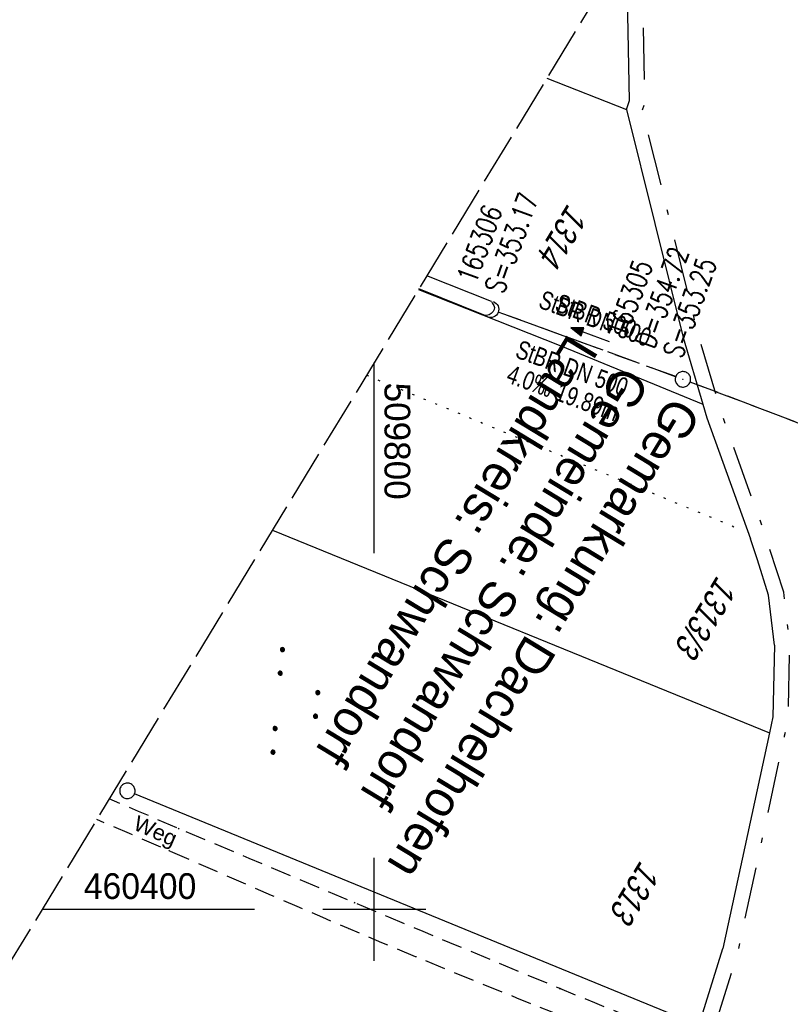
# Model space of a CAD drawing. Extents: x 509601 to 510326, y 459976 to 460916.
# Tile 25 of 39: x 509766 to 509840, y 460391 to 460486. Entities that reach past the tile are written whole.
import ezdxf

# ---------------------------------------------------------------- set-up
doc = ezdxf.new("R2010")
doc.units = 0
doc.header["$LTSCALE"] = 10
doc.header["$MEASUREMENT"] = 0
for name, pattern in [('LT00', [0]), ('LT08', [0.42, 0.2, -0.1, 0.02, -0.1]), ('LT11', [0.3, 0.2, -0.1]), ('LT12', [0.4, 0.3, -0.1]), ('LT14', [0.6, 0.5, -0.1]), ('PUNKTX2_STR', [0.6, 0.1, -0.5]), ('STRICHLINIE2', [0.375, 0.25, -0.125])]:
    doc.linetypes.add(name, pattern=pattern)
doc.layers.get('0').update_dxf_attribs({"linetype": 'LT00'})
for name, color, linetype in [('--EK_Halt-Pfeil', 4, 'LT00'), ('--EK_Haltung', 7, 'STRICHLINIE2'), ('--EK_Haltung-Text', 140, 'LT00'), ('--EK_Schacht-Text', 5, 'LT00'), ('--EL_Halt-Pfeil', 4, 'LT00'), ('--EL_Haltung', 182, 'STRICHLINIE2'), ('--EL_Haltung-Text', 182, 'LT00'), ('DFK_FLUR_NR', 250, 'LT00'), ('DFK_GZPKT', 250, 'LT00'), ('DFK_KATASTER', 250, 'LT00'), ('DFK_NUTZUNG', 250, 'LT00'), ('DFK_NUTZUNGSGRENZE', 70, 'PUNKTX2_STR'), ('DL', 182, 'LT12'), ('DL_PFEIL', 201, 'LT00'), ('DL_TEXT', 182, 'LT00'), ('FELDWEG_TEXT', 250, 'Continuous'), ('GEMEINDEGRENZE', 3, 'LT08'), ('GRENZNAME_B', 250, 'Continuous'), ('V109_FELDWEG', 250, 'LT11'), ('V109_GRABEN', 250, 'LT00'), ('V109_KA_PRUF', 182, 'LT00'), ('V109_RASTER', 250, 'LT00'), ('V109_UK_DURCH', 182, 'LT00')]:
    doc.layers.add(name, color=color, linetype=linetype)
doc.layers.add('-BLATT_109-RAND', color=7, linetype='LT14', plot=False)
doc.styles.add('Beschrift', font='ARIAL.TTF')
doc.styles.add('Haltungsbeschriftung', font='ARIAL.TTF', dxfattribs={"width": 0.75})
doc.styles.add('schachtbeschriftung', font='romans.shx', dxfattribs={"width": 0.75, "height": 2})
doc.styles.get("Standard").update_dxf_attribs({"font": 'ARIAL.TTF'})
doc.styles.add('UNIR-H', font='unir_h.shx', dxfattribs={"width": 0.8})

# ---------------------------------------------------------------- blocks, each defined once
blk = doc.blocks.new('SYMB7010')
at = {"color": 0, "linetype": 'ByBlock'}
for points in [[(-0.031408, 0.499213), (-0.093728, 0.49134), (-0.15457, 0.475719), (-0.212975, 0.452595), (-0.268021, 0.422333), (-0.31884, 0.385411), (-0.36463, 0.342411), (-0.40467, 0.29401), (-0.438329, 0.240973), (-0.465074, 0.184136), (-0.484486, 0.124395), (-0.496256, 0.062692), (-0.5002, 0)], [(-0.5002, 0), (-0.496256, -0.062692), (-0.484486, -0.124395), (-0.465075, -0.184136), (-0.438329, -0.240973), (-0.404671, -0.29401), (-0.36463, -0.342411), (-0.31884, -0.385411), (-0.268021, -0.422333), (-0.212975, -0.452595), (-0.154571, -0.475719), (-0.093728, -0.49134), (-0.031408, -0.499213), (0.031408, -0.499213)], [(0.5002, 0), (0.496256, 0.062692), (0.484485, 0.124395), (0.465074, 0.184136), (0.438329, 0.240973), (0.40467, 0.29401), (0.36463, 0.342411), (0.31884, 0.385411), (0.268021, 0.422333), (0.212975, 0.452595), (0.15457, 0.475719), (0.093728, 0.49134), (0.031408, 0.499213), (-0.031408, 0.499213)], [(0.031408, -0.499213), (0.093728, -0.491341), (0.15457, -0.475719), (0.212975, -0.452595), (0.268021, -0.422333), (0.31884, -0.385411), (0.36463, -0.342411), (0.404671, -0.294011), (0.438329, -0.240974), (0.465075, -0.184136), (0.484486, -0.124395), (0.496256, -0.062692), (0.500201, 0)]]:
    blk.add_lwpolyline(points, dxfattribs=at)
blk = doc.blocks.new('SYMB7111')
at = {"color": 0, "linetype": 'ByBlock'}
for p, q in [((-0.13, 0.202919), (-0.13, 0.177081)), ((-0.125, 0.172895), (-0.125, 0.207105)), ((-0.12, 0.209164), (-0.12, 0.170836)), ((-0.115, 0.170204), (-0.115, 0.209796)), ((-0.11, 0.209164), (-0.11, 0.170836)), ((-0.105, 0.172895), (-0.105, 0.207105)), ((-0.1, 0.202919), (-0.1, 0.177081)), ((0.1, 0.202919), (0.1, 0.177081)), ((0.105, 0.172895), (0.105, 0.207105)), ((0.11, 0.209164), (0.11, 0.170836)), ((0.115, 0.170204), (0.115, 0.209796)), ((0.12, 0.209164), (0.12, 0.170836)), ((0.125, 0.172895), (0.125, 0.207105)), ((0.13, 0.202919), (0.13, 0.177081)), ((-0.095, 0.189874), (-0.095, 0.190146)), ((0.135, 0.189874), (0.135, 0.190146)), ((-0.515, -0.177081), (-0.515, -0.202919)), ((-0.51, -0.207105), (-0.51, -0.172895)), ((-0.505, -0.170836), (-0.505, -0.209164)), ((-0.5, -0.209796), (-0.5, -0.170204)), ((-0.495, -0.170836), (-0.495, -0.209164)), ((-0.49, -0.207105), (-0.49, -0.172895)), ((-0.485, -0.177081), (-0.485, -0.202919)), ((-0.48, -0.190126), (-0.48, -0.189854)), ((-0.285, -0.177081), (-0.285, -0.202919)), ((-0.28, -0.207105), (-0.28, -0.172895)), ((-0.275, -0.170836), (-0.275, -0.209164)), ((-0.27, -0.209796), (-0.27, -0.170204)), ((-0.265, -0.170836), (-0.265, -0.209164)), ((-0.26, -0.207105), (-0.26, -0.172895)), ((-0.255, -0.177081), (-0.255, -0.202919)), ((-0.25, -0.190126), (-0.25, -0.189854)), ((0.255, -0.177081), (0.255, -0.202919)), ((0.26, -0.207105), (0.26, -0.172895)), ((0.265, -0.170836), (0.265, -0.209164)), ((0.27, -0.209796), (0.27, -0.170204)), ((0.275, -0.170836), (0.275, -0.209164)), ((0.28, -0.207105), (0.28, -0.172895)), ((0.285, -0.177081), (0.285, -0.202919)), ((0.29, -0.190126), (0.29, -0.189854)), ((0.485, -0.177081), (0.485, -0.202919)), ((0.49, -0.207105), (0.49, -0.172895)), ((0.495, -0.170836), (0.495, -0.209164)), ((0.5, -0.209796), (0.5, -0.170204)), ((0.505, -0.170836), (0.505, -0.209164)), ((0.51, -0.207105), (0.51, -0.172895)), ((0.515, -0.177081), (0.515, -0.202919)), ((0.52, -0.190126), (0.52, -0.189854))]:
    blk.add_line(p, q, dxfattribs=at)
for points in [[(-0.095, 0.19), (-0.096981, 0.198678), (-0.10253, 0.205637), (-0.11055, 0.209499), (-0.11945, 0.209499), (-0.12747, 0.205637), (-0.133019, 0.198678), (-0.135, 0.19), (-0.133019, 0.181322), (-0.12747, 0.174363), (-0.11945, 0.170501), (-0.11055, 0.170501), (-0.10253, 0.174363), (-0.096981, 0.181322), (-0.095, 0.19)], [(0.135, 0.19), (0.133019, 0.198678), (0.12747, 0.205637), (0.11945, 0.209499), (0.11055, 0.209499), (0.10253, 0.205637), (0.096981, 0.198678), (0.095, 0.19), (0.096981, 0.181322), (0.10253, 0.174363), (0.11055, 0.170501), (0.11945, 0.170501), (0.12747, 0.174363), (0.133019, 0.181322), (0.135, 0.19)], [(-0.48, -0.19), (-0.481981, -0.181322), (-0.48753, -0.174363), (-0.49555, -0.170501), (-0.50445, -0.170501), (-0.51247, -0.174363), (-0.518019, -0.181322), (-0.52, -0.19), (-0.518019, -0.198678), (-0.51247, -0.205637), (-0.50445, -0.209499), (-0.49555, -0.209499), (-0.48753, -0.205637), (-0.481981, -0.198678), (-0.48, -0.19)], [(-0.25, -0.19), (-0.251981, -0.181322), (-0.25753, -0.174363), (-0.26555, -0.170501), (-0.27445, -0.170501), (-0.28247, -0.174363), (-0.288019, -0.181322), (-0.29, -0.19), (-0.288019, -0.198678), (-0.28247, -0.205637), (-0.27445, -0.209499), (-0.26555, -0.209499), (-0.25753, -0.205637), (-0.251981, -0.198678), (-0.25, -0.19)], [(0.29, -0.19), (0.288019, -0.181322), (0.28247, -0.174363), (0.27445, -0.170501), (0.26555, -0.170501), (0.25753, -0.174363), (0.251981, -0.181322), (0.25, -0.19), (0.251981, -0.198678), (0.25753, -0.205637), (0.26555, -0.209499), (0.27445, -0.209499), (0.28247, -0.205637), (0.288019, -0.198678), (0.29, -0.19)], [(0.52, -0.19), (0.518019, -0.181322), (0.51247, -0.174363), (0.50445, -0.170501), (0.49555, -0.170501), (0.48753, -0.174363), (0.481981, -0.181322), (0.48, -0.19), (0.481981, -0.198678), (0.48753, -0.205637), (0.49555, -0.209499), (0.50445, -0.209499), (0.51247, -0.205637), (0.518019, -0.198678), (0.52, -0.19)]]:
    blk.add_lwpolyline(points, dxfattribs=at)
blk = doc.blocks.new('SYMB0003')
at = {"color": 0, "linetype": 'ByBlock'}
for p, q in [((-0.015712, 0), (0.010166, 0.012015)), ((0, -0.021257), (-0.015712, 0)), ((0.010166, 0.012015), (0, -0.021257))]:
    blk.add_line(p, q, dxfattribs=at)
for points in [[(-0.031395, 0.499013), (-0.093691, 0.491144), (-0.154509, 0.475528), (-0.21289, 0.452414), (-0.267913, 0.422164), (-0.318712, 0.385257), (-0.364484, 0.342274), (-0.404509, 0.293893), (-0.438154, 0.240877), (-0.464888, 0.184062), (-0.484292, 0.124345), (-0.496058, 0.062667), (-0.5, 0)], [(-0.5, 0), (-0.496058, -0.062667), (-0.484292, -0.124345), (-0.464888, -0.184062), (-0.438154, -0.240877), (-0.404509, -0.293893), (-0.364485, -0.342274), (-0.318712, -0.385257), (-0.267914, -0.422164), (-0.21289, -0.452414), (-0.154509, -0.475529), (-0.093691, -0.491144), (-0.031395, -0.499014), (0.031395, -0.499014)], [(0.5, 0), (0.496057, 0.062667), (0.484292, 0.124345), (0.464888, 0.184062), (0.438153, 0.240877), (0.404509, 0.293893), (0.364484, 0.342274), (0.318712, 0.385257), (0.267913, 0.422164), (0.21289, 0.452414), (0.154509, 0.475528), (0.093691, 0.491144), (0.031395, 0.499013), (-0.031395, 0.499013)], [(0.031395, -0.499014), (0.093691, -0.491144), (0.154509, -0.475529), (0.21289, -0.452414), (0.267914, -0.422164), (0.318712, -0.385257), (0.364485, -0.342274), (0.404509, -0.293893), (0.438154, -0.240877), (0.464889, -0.184062), (0.484292, -0.124345), (0.496058, -0.062667), (0.5, 0)]]:
    blk.add_lwpolyline(points, dxfattribs=at)
blk = doc.blocks.new('SYMB0011')
at = {"color": 0, "linetype": 'ByBlock'}
for p, q in [((0.5, 0), (-0.5, 0)), ((0, 0.5), (0, -0.5))]:
    blk.add_line(p, q, dxfattribs=at)
blk = doc.blocks.new('SYMB1107')
at = {"color": 0, "linetype": 'ByBlock'}
for points in [[(-0.2, 0), (-0.196157, 0.039018), (-0.184776, 0.076537), (-0.166294, 0.111114), (-0.141421, 0.141421), (-0.111114, 0.166294), (-0.076537, 0.184776), (-0.039018, 0.196157), (0, 0.2)], [(0, 0.2), (0.039018, 0.196157), (0.076537, 0.184776), (0.111114, 0.166294), (0.141421, 0.141421), (0.166294, 0.111114), (0.184776, 0.076537), (0.196157, 0.039018), (0.2, 0)]]:
    blk.add_lwpolyline(points, dxfattribs=at)
blk = doc.blocks.new('SYMB0070')
at = {"color": 0, "linetype": 'ByBlock'}
for p, q in [((-0.5, 0), (0.2, 0)), ((0.5, 0), (0.2, 0.1)), ((0.2, 0.1), (0.2, 0)), ((0.468, 0), (0.21, 0.086)), ((0.21, 0.086), (0.21, -0.086)), ((0.21, -0.086), (0.468, 0)), ((0.22, -0.072), (0.437, 0)), ((0.23, -0.058), (0.405, 0)), ((0.24, -0.045), (0.374, 0)), ((0.342, 0), (0.25, 0.031)), ((0.25, 0.031), (0.25, -0.031)), ((0.25, -0.031), (0.342, 0)), ((0.26, -0.017), (0.31, 0)), ((0.27, -0.003), (0.279, 0))]:
    blk.add_line(p, q, dxfattribs=at)
for points in [[(0.2, 0), (0.2, -0.1), (0.5, 0)], [(0.437, 0), (0.22, 0.072), (0.22, -0.072)], [(0.405, 0), (0.23, 0.058), (0.23, -0.058)], [(0.374, 0), (0.24, 0.045), (0.24, -0.045)], [(0.31, 0), (0.26, 0.017), (0.26, -0.017)], [(0.279, 0), (0.27, 0.003), (0.27, -0.003)]]:
    blk.add_lwpolyline(points, dxfattribs=at)

msp = doc.modelspace()

# ---------------------------------------------------------------- linework, layer by layer
at = {"layer": '--EK_Haltung'}
for p, q in [((509829.277, 460451.723), (509811.999, 460458.011)), ((509923.126, 460416.046), (509830.683, 460451.2))]:
    msp.add_line(p, q, dxfattribs=at)
at = {"layer": '--EL_Haltung'}
for p, q in [((509829.277, 460451.723), (509811.999, 460458.011)), ((509923.126, 460416.046), (509830.683, 460451.2))]:
    msp.add_line(p, q, dxfattribs=at)
at = {"layer": '-BLATT_109-RAND'}
msp.add_lwpolyline([(510081.128, 460916.023), (509600.992, 460125.394), (509846.301, 459976.422), (510326.437, 460767.051), (510081.128, 460916.023)], dxfattribs=at)
at = {"layer": 'DFK_KATASTER'}
for p, q in [((509824.78, 460478.53), (509824.53, 460493.488)), ((509816.779, 460480.725), (509824.49, 460477.67)), ((509824.49, 460477.67), (509824.78, 460478.53)), ((509824.49, 460477.67), (509830, 460455.529)), ((509804.309, 460460.191), (509818.12, 460454.73)), ((509830, 460455.529), (509831.91, 460449.039)), ((509818.12, 460454.73), (509831.91, 460449.039)), ((509831.91, 460449.039), (509832.29, 460447.739)), ((509832.29, 460447.739), (509836.53, 460435.96)), ((509790.119, 460436.825), (509838.39, 460417.15)), ((509837.23, 460433.92), (509836.53, 460435.96)), ((509838.3, 460430.489), (509837.23, 460433.92)), ((509838.86, 460425.65), (509838.3, 460430.489)), ((509838.86, 460425.65), (509838.71, 460418.68)), ((509838.71, 460418.68), (509838.39, 460417.15)), ((509838.39, 460417.15), (509833.87, 460396.18)), ((509830.836, 460389.004), (509776.724, 460411.215)), ((509831.755, 460389.435), (509833.87, 460396.18))]:
    msp.add_line(p, q, dxfattribs=at)
at = {"layer": 'DFK_NUTZUNGSGRENZE', "ltscale": 0.2}
msp.add_line((509799.254, 460451.867), (509835.29, 460437.009), dxfattribs=at)
at = {"layer": 'DL'}
for p, q in [((509829.279, 460451.729), (509812.044, 460457.994)), ((509923.126, 460416.045), (509830.685, 460451.205))]:
    msp.add_line(p, q, dxfattribs=at)
at = {"layer": 'GEMEINDEGRENZE', "ltscale": 2.5, "flags": 128}
msp.add_lwpolyline([(509756.443, 460381.371), (509766.236, 460369.5), (509783.255, 460349.928), (509819.047, 460378.047), (509832.81, 460387.788), (509835.322, 460395.796), (509839.858, 460416.838), (509840.207, 460418.508), (509840.362, 460425.72), (509839.773, 460430.81), (509837.95, 460436.445), (509833.717, 460448.204), (509833.35, 460449.462), (509831.448, 460455.922), (509826.052, 460477.606), (509826.284, 460478.296), (509825.99, 460495.892)], dxfattribs=at)
at = {"layer": 'V109_FELDWEG', "flags": 128}
for points in [[(509878.217, 460368.733), (509876.798, 460369.387), (509875.377, 460370.038), (509873.954, 460370.682), (509872.526, 460371.316), (509871.092, 460371.935), (509869.35, 460372.661), (509867.6, 460373.365), (509865.841, 460374.05), (509864.076, 460374.719), (509862.305, 460375.374), (509860.531, 460376.021), (509858.754, 460376.66), (509856.975, 460377.297), (509855.197, 460377.933), (509851.824, 460379.149), (509848.457, 460380.377), (509845.096, 460381.62), (509841.74, 460382.878), (509838.392, 460384.154), (509834.986, 460385.474), (509831.587, 460386.811), (509828.194, 460388.164), (509824.806, 460389.532), (509821.423, 460390.91), (509818.044, 460392.299), (509814.715, 460393.676), (509811.39, 460395.059), (509808.066, 460396.447), (509804.744, 460397.839), (509801.423, 460399.233), (509798.102, 460400.628), (509794.685, 460402.064), (509791.268, 460403.502), (509787.852, 460404.941), (509784.437, 460406.384), (509781.025, 460407.832), (509777.112, 460409.5), (509774.266, 460410.719)], [(509876.226, 460365.966), (509875.203, 460366.605), (509874.177, 460367.239), (509873.147, 460367.862), (509872.109, 460368.469), (509871.06, 460369.054), (509869.999, 460369.612), (509868.664, 460370.261), (509867.309, 460370.865), (509865.936, 460371.432), (509864.548, 460371.967), (509863.147, 460372.475), (509861.736, 460372.962), (509860.318, 460373.435), (509858.896, 460373.899), (509857.472, 460374.36), (509856.05, 460374.823), (509854.631, 460375.295), (509852.689, 460375.966), (509850.758, 460376.66), (509848.837, 460377.375), (509846.923, 460378.107), (509845.015, 460378.853), (509843.113, 460379.61), (509841.213, 460380.374), (509839.316, 460381.143), (509837.418, 460381.912), (509834.039, 460383.276), (509830.656, 460384.635), (509827.272, 460385.991), (509823.886, 460387.346), (509820.501, 460388.701), (509817.117, 460390.06), (509813.837, 460391.382), (509810.561, 460392.711), (509807.288, 460394.049), (509804.02, 460395.397), (509800.757, 460396.757), (509797.5, 460398.132), (509795.008, 460399.196), (509792.518, 460400.268), (509790.032, 460401.345), (509787.546, 460402.427), (509785.062, 460403.51), (509782.578, 460404.594), (509780.093, 460405.676), (509776.225, 460407.353), (509773.053, 460408.722)]]:
    msp.add_lwpolyline(points, dxfattribs=at)
at = {"layer": 'V109_GRABEN'}
msp.add_line((509811.377, 460459.032), (509805.106, 460461.503), dxfattribs=at)
msp.add_lwpolyline([(509811.377, 460459.032), (509811.504, 460458.836), (509811.608, 460458.64), (509811.667, 460458.444), (509811.657, 460458.25), (509811.553, 460458.046), (509811.374, 460457.866), (509811.149, 460457.733), (509810.909, 460457.67), (509810.684, 460457.7), (509804.349, 460460.256)], dxfattribs=at)
at = {"layer": 'V109_RASTER'}
for p, q in [((509800, 460434.596), (509800, 460453.096)), ((509800, 460395), (509800, 460405)), ((509767.756, 460400), (509788.381, 460400)), ((509795.001, 460400), (509805.001, 460400))]:
    msp.add_line(p, q, dxfattribs=at)

# ---------------------------------------------------------------- block references
at = {"layer": '--EK_Halt-Pfeil', "xscale": 4.00000000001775, "yscale": 4, "zscale": 4, "rotation": 160.0042899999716}
msp.add_blockref('SYMB0070', (509820.98, 460455.807), dxfattribs=at)
at = {"layer": '--EL_Halt-Pfeil', "xscale": 4.00000000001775, "yscale": 4, "zscale": 4, "rotation": 160.0042899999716}
msp.add_blockref('SYMB0070', (509820.98, 460455.807), dxfattribs=at)
at = {"layer": 'DFK_GZPKT', "xscale": 1.500000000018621, "yscale": 1.5, "zscale": 1.5, "rotation": 264.7377099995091}
msp.add_blockref('SYMB7010', (509776.03, 460411.5), dxfattribs=at)
at = {"layer": 'DFK_NUTZUNG', "xscale": 10.00000000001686, "yscale": 10, "zscale": 10, "rotation": 264.7377100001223}
msp.add_blockref('SYMB7111', (509792.518, 460420.065), dxfattribs=at)
at = {"layer": 'DL_PFEIL', "xscale": 4.00000000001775, "yscale": 4, "zscale": 4, "rotation": 160.0042899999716}
msp.add_blockref('SYMB0070', (509820.98, 460455.807), dxfattribs=at)
at = {"layer": 'V109_FELDWEG', "xscale": 0.1000000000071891, "yscale": 0.09999999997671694, "zscale": 0.1, "rotation": 238.7303999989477}
for p in [(509781.025, 460407.832), (509780.093, 460405.676), (509798.102, 460400.628), (509797.5, 460398.132), (509818.044, 460392.299)]:
    msp.add_blockref('SYMB0011', p, dxfattribs=at)
at = {"layer": 'V109_KA_PRUF', "xscale": 1.500000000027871, "yscale": 1.5, "zscale": 1.5, "rotation": 238.730399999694}
msp.add_blockref('SYMB0003', (509829.982, 460451.467), dxfattribs=at)
at = {"layer": 'V109_UK_DURCH', "xscale": 3.999999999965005, "yscale": 3.999999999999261, "zscale": 4, "rotation": 248.6470767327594}
msp.add_blockref('SYMB1107', (509811.294, 460458.267), dxfattribs=at)

# ---------------------------------------------------------------- texts
at = {"layer": '--EK_Haltung-Text', "style": 'Haltungsbeschriftung', "width": 0.75}
for s, p in [('StBR DN 500', (509813.591, 460453.628)), ('4.0‰ 19.89m', (509812.715, 460451.222))]:
    msp.add_text(s, height=1.8, rotation=-19.9957, dxfattribs=at).set_placement(p)
at = {"layer": '--EK_Schacht-Text', "style": 'schachtbeschriftung', "width": 0.75}
for s, rotation, p in [('165306', 70.00767, (509809.848, 460460.642)), ('S=353.17', 70.00767, (509812.555, 460459.658)), ('D=354.72', 70.0043, (509827.169, 460454.353)), ('165305', 70.0043, (509824.463, 460455.337)), ('S=353.25', 70.0043, (509829.876, 460453.368))]:
    msp.add_text(s, height=2, rotation=rotation, dxfattribs=at).set_placement(p)
at = {"layer": '--EL_Haltung-Text', "style": 'Haltungsbeschriftung', "width": 0.75}
msp.add_text('StBR DN 500', height=1.8, rotation=-19.9957, dxfattribs=at).set_placement((509815.838, 460458.461))
at = {"layer": 'DFK_FLUR_NR', "oblique": 13.754, "width": 0.75}
for s, p in [('1314', (509818.815, 460468.614)), ('1313/3', (509833.322, 460432.5)), ('1313', (509825.869, 460404.827))]:
    msp.add_text(s, height=2.5, rotation=238.7304, dxfattribs=at).set_placement(p)
at = {"layer": 'DL_TEXT', "style": 'Haltungsbeschriftung', "width": 0.75}
msp.add_text('StBR 500', height=1.8, rotation=-19.9957, dxfattribs=at).set_placement((509817.443, 460458.136))
at = {"layer": 'FELDWEG_TEXT', "insert": (509776.307, 460407.373), "char_height": 1.5, "attachment_point": 7, "rotation": 336.52262, "style": 'Beschrift'}
msp.add_mtext('Weg', dxfattribs=at)
at = {"layer": 'GRENZNAME_B', "insert": (509831.834, 460448.16), "char_height": 3.5, "attachment_point": 1, "rotation": 238.7304, "style": 'UNIR-H'}
msp.add_mtext('{\\W1;Gemarkung: Dachelhofen\\PGemeinde: Schwandorf\\PLandkreis: Schwandorf}', dxfattribs=at)
at = {"layer": 'V109_RASTER'}
for s, rotation, width, p in [(' 509800', -90.00117, 0.976, (509801, 460452.096)), (' 460400', -0.00117, 0.938, (509770.881, 460401))]:
    msp.add_text(s, height=2.5, rotation=rotation, dxfattribs=dict(at, width=width)).set_placement(p)

doc.saveas('drawing.dxf')
